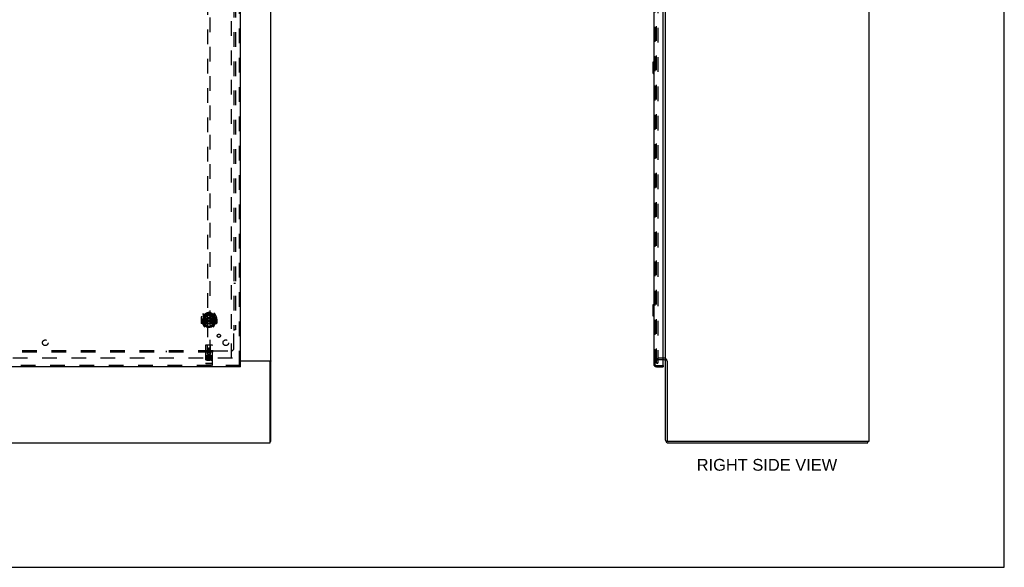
# Model space of a CAD drawing. Header units: inches. Extents: x 0 to 236, y 0 to 153.
# Tile 76 of 95: x 149 to 236, y 0 to 49. Entities that reach past the tile are written whole.
import ezdxf

# ---------------------------------------------------------------- set-up
doc = ezdxf.new("R2010")
doc.units = ezdxf.units.IN
doc.header["$LTSCALE"] = 12.986111
doc.header["$MEASUREMENT"] = 0
doc.linetypes.add('HIDDEN', pattern=[0.2, 0.1, -0.1])
doc.layers.get('0').update_dxf_attribs({"linetype": 'CONTINUOUS'})
for name, color, linetype in [('DEFAULT_2', 8, 'HIDDEN'), ('DIMENSIONS', 7, 'CONTINUOUS'), ('DOOR_3_ASSEMBLY', 7, 'CONTINUOUS'), ('MAIN_DOOR_ASSEMBLY', 7, 'CONTINUOUS'), ('SUBPANELS', 7, 'CONTINUOUS')]:
    doc.layers.add(name, color=color, linetype=linetype)
doc.styles.get("Standard").update_dxf_attribs({"font": 'arial.ttf'})

msp = doc.modelspace()

# ---------------------------------------------------------------- linework, layer by layer
at = {"color": 7, "linetype": 'Continuous'}
for p, q in [((236.111, 0), (236.111, 152.778)), ((171.113, 11.152), (171.113, 55.09)), ((206.092, 18.308), (206.092, 55.09)), ((224.092, 55.163), (224.092, 11.152)), ((168.426, 18.308), (171.053, 18.308)), ((170.988, 18.277), (168.426, 18.277)), ((171.016, 18.27), (171.113, 18.27)), ((171.051, 11.027), (171.051, 18.214)), ((206.092, 11.277), (206.092, 18.277)), ((206.217, 18.27), (206.217, 11.277)), ((53.176, 11.027), (171.051, 11.027)), ((171.113, 11.152), (171.051, 11.152)), ((224.092, 11.152), (206.342, 11.152)), ((206.342, 11.027), (224.029, 11.027)), ((224.029, 11.027), (224.029, 11.152)), ((0, 0), (236.111, 0))]:
    msp.add_line(p, q, dxfattribs=at)
at = {"color": 3, "linetype": 'Continuous'}
for points in [[(170.958, 18.308), (170.958, 18.306), (170.958, 18.304), (170.958, 18.302), (170.958, 18.3), (170.959, 18.299), (170.96, 18.297), (170.961, 18.295), (170.962, 18.294), (170.964, 18.292), (170.966, 18.291), (170.967, 18.289), (170.969, 18.288), (170.972, 18.286), (170.976, 18.284)], [(170.976, 18.284), (170.978, 18.282), (170.981, 18.281), (170.983, 18.279), (170.984, 18.278), (170.986, 18.277)]]:
    msp.add_lwpolyline(points, dxfattribs=at)
at = {"color": 7, "linetype": 'Continuous'}
for points in [[(171.053, 18.308), (171.055, 18.306), (171.057, 18.305), (171.06, 18.303), (171.063, 18.301), (171.067, 18.3), (171.07, 18.298), (171.074, 18.297), (171.082, 18.294)], [(171.082, 18.294), (171.086, 18.292), (171.089, 18.291), (171.093, 18.289), (171.096, 18.288), (171.099, 18.287), (171.102, 18.285), (171.104, 18.283), (171.106, 18.282), (171.108, 18.28), (171.11, 18.279), (171.111, 18.277), (171.112, 18.275), (171.113, 18.274), (171.113, 18.272), (171.113, 18.27)]]:
    msp.add_lwpolyline(points, dxfattribs=at)
for centre, radius, start, end in [((205.967, 18.277), 0.125, 0, 90), ((170.988, 18.214), 0.0625, 0, 90), ((206.342, 11.277), 0.25, 180, 270), ((206.342, 11.277), 0.125, 180, 270)]:
    msp.add_arc(centre, radius, start, end, dxfattribs=at)
at = {"layer": 'DEFAULT_2', "color": 8, "linetype": 'HIDDEN'}
for p, q in [((205.279, 18.089), (205.279, 91.964)), ((205.404, 91.964), (205.404, 18.089)), ((167.613, 18.527), (167.613, 91.526)), ((167.707, 18.527), (132.738, 18.527)), ((205.967, 18.527), (205.467, 18.527)), ((205.967, 18.402), (205.467, 18.402)), ((205.404, 18.089), (205.279, 18.089)), ((205.279, 18.089), (205.404, 18.089))]:
    msp.add_line(p, q, dxfattribs=at)
for centre, radius, start, end in [((205.467, 18.339), 0.188, 90, 180), ((205.467, 18.339), 0.0625, 90, 180), ((205.967, 18.277), 0.25, 0, 90)]:
    msp.add_arc(centre, radius, start, end, dxfattribs=at)
at = {"layer": 'DOOR_3_ASSEMBLY', "color": 8, "linetype": 'HIDDEN'}
for p, q in [((205.138, 18.023), (205.138, 92.03)), ((205.28, 17.881), (205.868, 17.881))]:
    msp.add_line(p, q, dxfattribs=at)
msp.add_arc((205.28, 18.023), 0.142, 180, 270, dxfattribs=at)
at = {"layer": 'MAIN_DOOR_ASSEMBLY', "color": 8, "linetype": 'HIDDEN'}
for p, q in [((168.322, 17.881), (168.322, 92.173)), ((205.138, 92.03), (205.138, 18.023)), ((165.488, 52.856), (165.488, 18.854)), ((165.738, 18.854), (165.738, 52.856)), ((164.928, 21.998), (164.913, 21.998)), ((164.913, 21.998), (164.913, 21.625)), ((165.031, 21.998), (165.046, 21.998)), ((165.031, 21.998), (165.031, 21.61)), ((165.038, 21.587), (165.038, 22.045)), ((165.113, 22.482), (165.113, 21.514)), ((165.231, 22.428), (165.231, 21.412)), ((165.238, 22.403), (165.238, 21.4)), ((165.331, 21.68), (165.331, 22.311)), ((165.338, 22.363), (165.338, 22.261)), ((165.45, 21.654), (165.481, 21.998)), ((165.451, 22.337), (165.481, 21.998)), ((165.746, 21.998), (165.481, 21.998)), ((165.776, 22.337), (165.746, 21.998)), ((165.776, 21.654), (165.746, 21.998)), ((165.888, 22.261), (165.888, 22.363)), ((165.896, 22.311), (165.896, 21.68)), ((165.988, 22.403), (165.988, 21.4)), ((165.996, 22.428), (165.996, 21.412)), ((166.113, 21.514), (166.113, 22.482)), ((166.196, 21.998), (166.181, 21.998)), ((166.188, 21.587), (166.188, 22.045)), ((166.196, 21.998), (166.196, 21.61)), ((166.313, 21.998), (166.298, 21.998)), ((166.313, 21.998), (166.313, 21.625)), ((165.031, 21.61), (164.928, 21.61)), ((165.031, 21.61), (165.039, 21.625)), ((165.118, 21.504), (165.188, 21.328)), ((165.231, 21.669), (165.171, 21.669)), ((165.171, 21.669), (165.171, 21.519)), ((165.171, 21.519), (165.238, 21.519)), ((165.209, 21.573), (165.179, 21.527)), ((165.209, 21.408), (165.214, 21.405)), ((165.217, 21.331), (165.231, 21.412)), ((165.308, 21.35), (165.238, 21.459)), ((165.241, 21.632), (165.241, 21.425)), ((165.331, 21.67), (165.258, 21.67)), ((165.327, 21.652), (165.261, 21.652)), ((165.338, 21.699), (165.338, 21.447)), ((165.888, 21.447), (165.888, 21.699)), ((165.968, 21.67), (165.896, 21.67)), ((165.966, 21.652), (165.9, 21.652)), ((165.988, 21.459), (165.918, 21.35)), ((165.986, 21.425), (165.986, 21.632)), ((165.988, 21.519), (166.056, 21.519)), ((166.056, 21.669), (165.996, 21.669)), ((165.996, 21.412), (166.01, 21.331)), ((166.017, 21.408), (166.017, 21.408)), ((166.017, 21.408), (166.017, 21.408)), ((166.017, 21.408), (166.017, 21.408)), ((166.048, 21.527), (166.018, 21.573)), ((166.039, 21.328), (166.109, 21.504)), ((166.056, 21.519), (166.056, 21.669)), ((166.188, 21.625), (166.196, 21.61)), ((166.298, 21.61), (166.196, 21.61)), ((165.301, 19.664), (165.301, 17.939)), ((165.896, 19.694), (165.331, 19.694)), ((165.487, 18.854), (165.483, 19.664)), ((165.613, 19.426), (165.551, 19.39)), ((165.551, 19.39), (165.561, 19.385)), ((165.551, 19.39), (165.551, 19.318)), ((165.551, 19.318), (165.561, 19.324)), ((165.551, 19.318), (165.613, 19.282)), ((165.613, 19.415), (165.561, 19.385)), ((165.561, 19.385), (165.561, 19.324)), ((165.561, 19.324), (165.613, 19.294)), ((165.676, 19.39), (165.613, 19.426)), ((165.613, 19.426), (165.613, 19.415)), ((165.666, 19.385), (165.613, 19.415)), ((165.613, 19.294), (165.666, 19.324)), ((165.613, 19.282), (165.676, 19.318)), ((165.613, 19.282), (165.613, 19.294)), ((165.676, 19.39), (165.666, 19.385)), ((165.666, 19.324), (165.666, 19.385)), ((165.676, 19.318), (165.666, 19.324)), ((165.676, 19.318), (165.676, 19.39)), ((165.74, 18.854), (165.743, 19.664)), ((165.926, 17.939), (165.926, 19.664)), ((165.896, 18.737), (165.331, 18.737)), ((165.469, 18.615), (165.376, 18.615)), ((165.376, 18.615), (165.376, 18.573)), ((165.469, 18.573), (165.376, 18.573)), ((165.402, 18.721), (165.574, 18.721)), ((165.426, 18.606), (165.426, 18.3)), ((165.473, 18.529), (165.427, 18.529)), ((165.469, 18.488), (165.44, 18.488)), ((165.533, 18.444), (165.44, 18.444)), ((165.533, 18.402), (165.44, 18.402)), ((165.486, 19.104), (165.741, 19.104)), ((165.487, 18.854), (165.508, 18.854)), ((165.508, 18.854), (165.718, 18.854)), ((165.698, 18.979), (165.528, 18.979)), ((165.533, 18.444), (165.533, 18.402)), ((165.551, 18.606), (165.551, 18.3)), ((165.652, 18.721), (165.824, 18.721)), ((165.665, 18.45), (165.682, 18.411)), ((165.676, 18.606), (165.676, 18.3)), ((165.689, 18.579), (165.676, 18.561)), ((165.686, 18.604), (165.689, 18.603)), ((165.845, 18.615), (165.689, 18.615)), ((165.689, 18.615), (165.689, 18.603)), ((165.689, 18.579), (165.689, 18.402)), ((165.845, 18.402), (165.689, 18.402)), ((165.718, 18.854), (165.74, 18.854)), ((165.845, 18.573), (165.732, 18.573)), ((165.732, 18.573), (165.732, 18.529)), ((165.824, 18.529), (165.732, 18.529)), ((165.824, 18.487), (165.732, 18.487)), ((165.732, 18.487), (165.732, 18.444)), ((165.845, 18.444), (165.732, 18.444)), ((165.801, 18.606), (165.801, 18.3)), ((165.824, 18.529), (165.824, 18.487)), ((165.845, 18.615), (165.845, 18.573)), ((165.845, 18.444), (165.845, 18.402)), ((168.426, 17.881), (131.488, 17.881)), ((165.319, 18.068), (165.318, 18.068)), ((165.32, 18.067), (165.319, 18.068)), ((165.319, 18.068), (165.319, 18.068)), ((165.321, 18.067), (165.32, 18.067)), ((165.322, 18.067), (165.321, 18.067)), ((165.323, 18.067), (165.322, 18.067)), ((165.324, 18.067), (165.323, 18.067)), ((165.323, 18.067), (165.323, 18.067)), ((165.325, 18.067), (165.324, 18.067)), ((165.326, 18.067), (165.325, 18.067)), ((165.327, 18.067), (165.326, 18.067)), ((165.328, 18.067), (165.327, 18.067)), ((165.327, 18.067), (165.327, 18.067)), ((165.329, 18.067), (165.328, 18.067)), ((165.33, 18.067), (165.329, 18.067)), ((165.331, 18.067), (165.33, 18.067)), ((165.896, 18.067), (165.331, 18.067)), ((165.896, 17.909), (165.331, 17.909)), ((165.896, 18.067), (165.897, 18.067)), ((165.897, 18.067), (165.898, 18.067)), ((165.898, 18.067), (165.899, 18.067)), ((165.898, 18.067), (165.898, 18.067)), ((165.899, 18.067), (165.9, 18.067)), ((165.9, 18.067), (165.901, 18.067)), ((165.901, 18.067), (165.902, 18.067)), ((165.902, 18.067), (165.903, 18.067)), ((165.902, 18.067), (165.902, 18.067)), ((165.903, 18.067), (165.904, 18.067)), ((165.904, 18.067), (165.905, 18.067)), ((165.905, 18.067), (165.906, 18.067)), ((165.906, 18.067), (165.907, 18.067)), ((165.907, 18.068), (165.908, 18.068)), ((165.907, 18.067), (165.907, 18.068)), ((165.908, 18.068), (165.909, 18.068)), ((205.28, 17.881), (205.868, 17.881))]:
    msp.add_line(p, q, dxfattribs=at)
at = {"layer": 'MAIN_DOOR_ASSEMBLY', "color": 3, "linetype": 'Continuous'}
for p, q in [((168.426, 17.881), (168.426, 92.173)), ((205.888, 17.901), (205.888, 56.202)), ((205.034, 55.346), (205.034, 18.023)), ((168.426, 17.777), (131.488, 17.777)), ((205.28, 17.777), (205.888, 17.777))]:
    msp.add_line(p, q, dxfattribs=at)
at = {"layer": 'MAIN_DOOR_ASSEMBLY', "color": 7, "linetype": 'Continuous'}
for p, q in [((204.974, 44.762), (204.974, 43.792)), ((205.034, 44.777), (204.989, 44.777)), ((205.021, 44.677), (205.021, 43.877)), ((204.989, 43.777), (205.034, 43.777)), ((204.974, 23.262), (204.974, 22.292)), ((205.034, 23.277), (204.989, 23.277)), ((205.021, 23.177), (205.021, 22.377)), ((204.989, 22.277), (205.034, 22.277)), ((168.426, 17.777), (168.426, 17.881)), ((205.868, 17.881), (205.888, 17.881)), ((205.888, 17.881), (205.888, 17.777))]:
    msp.add_line(p, q, dxfattribs=at)
for points in [[(205.019, 44.713), (205.019, 44.707), (205.02, 44.701), (205.02, 44.695), (205.02, 44.689), (205.02, 44.683), (205.021, 44.677)], [(205.021, 43.877), (205.02, 43.87), (205.02, 43.864), (205.02, 43.858), (205.02, 43.852), (205.019, 43.846), (205.019, 43.84)], [(205.019, 23.213), (205.019, 23.207), (205.02, 23.201), (205.02, 23.195), (205.02, 23.189), (205.02, 23.183), (205.021, 23.177)], [(205.021, 22.377), (205.02, 22.37), (205.02, 22.364), (205.02, 22.358), (205.02, 22.352), (205.019, 22.346), (205.019, 22.34)]]:
    msp.add_lwpolyline(points, dxfattribs=at)
at = {"layer": 'MAIN_DOOR_ASSEMBLY', "color": 8, "linetype": 'HIDDEN'}
for points in [[(165.068, 22.437), (165.069, 22.438), (165.069, 22.438), (165.07, 22.439), (165.071, 22.44), (165.071, 22.441), (165.072, 22.442), (165.073, 22.442), (165.074, 22.443), (165.074, 22.444), (165.075, 22.445), (165.076, 22.445), (165.077, 22.446), (165.078, 22.447), (165.078, 22.448), (165.079, 22.448), (165.08, 22.449), (165.081, 22.45), (165.082, 22.45), (165.082, 22.451), (165.083, 22.451), (165.084, 22.452), (165.085, 22.453), (165.086, 22.453), (165.087, 22.454), (165.088, 22.454), (165.088, 22.455), (165.089, 22.455), (165.09, 22.456), (165.091, 22.456), (165.092, 22.457), (165.093, 22.457), (165.094, 22.458), (165.095, 22.458), (165.096, 22.459)], [(165.159, 22.213), (165.157, 22.212), (165.156, 22.21), (165.154, 22.209), (165.153, 22.208), (165.151, 22.206), (165.15, 22.204), (165.148, 22.203), (165.146, 22.201), (165.144, 22.199), (165.143, 22.197), (165.141, 22.195), (165.139, 22.193), (165.137, 22.191), (165.135, 22.189), (165.133, 22.187), (165.131, 22.184), (165.129, 22.182), (165.127, 22.179), (165.125, 22.177), (165.123, 22.174), (165.12, 22.171), (165.118, 22.168), (165.116, 22.165), (165.114, 22.162), (165.111, 22.159), (165.109, 22.155), (165.106, 22.152), (165.104, 22.148), (165.101, 22.144), (165.098, 22.14), (165.096, 22.136), (165.093, 22.131), (165.09, 22.127), (165.087, 22.122), (165.084, 22.117), (165.081, 22.111)], [(165.425, 22.355), (165.431, 22.356), (165.436, 22.358), (165.442, 22.359), (165.447, 22.36), (165.452, 22.362), (165.458, 22.363), (165.463, 22.364), (165.469, 22.365), (165.474, 22.367), (165.48, 22.368), (165.485, 22.369), (165.491, 22.37), (165.496, 22.371), (165.502, 22.372), (165.507, 22.372), (165.513, 22.373), (165.518, 22.374), (165.524, 22.375), (165.53, 22.375), (165.535, 22.376), (165.541, 22.377), (165.546, 22.377), (165.552, 22.378), (165.557, 22.378), (165.563, 22.379), (165.569, 22.379), (165.574, 22.379), (165.58, 22.38), (165.585, 22.38), (165.591, 22.38), (165.597, 22.38), (165.602, 22.38), (165.608, 22.38), (165.613, 22.381), (165.619, 22.38), (165.625, 22.38), (165.63, 22.38), (165.636, 22.38), (165.641, 22.38), (165.647, 22.38), (165.652, 22.379), (165.658, 22.379), (165.664, 22.379), (165.669, 22.378), (165.675, 22.378), (165.68, 22.377), (165.686, 22.377), (165.692, 22.376), (165.697, 22.375), (165.703, 22.375), (165.708, 22.374), (165.714, 22.373), (165.719, 22.372), (165.725, 22.372), (165.73, 22.371), (165.736, 22.37), (165.741, 22.369), (165.747, 22.368), (165.752, 22.367), (165.758, 22.365), (165.763, 22.364), (165.769, 22.363), (165.774, 22.362), (165.78, 22.36), (165.785, 22.359), (165.79, 22.358), (165.796, 22.356), (165.801, 22.355)], [(166.146, 22.111), (166.143, 22.117), (166.14, 22.122), (166.137, 22.127), (166.134, 22.131), (166.131, 22.136), (166.128, 22.14), (166.126, 22.144), (166.123, 22.148), (166.12, 22.152), (166.118, 22.155), (166.116, 22.159), (166.113, 22.162), (166.111, 22.165), (166.108, 22.168), (166.106, 22.171), (166.104, 22.174), (166.102, 22.177), (166.1, 22.179), (166.098, 22.182), (166.096, 22.184), (166.094, 22.187), (166.092, 22.189), (166.09, 22.191), (166.088, 22.193), (166.086, 22.195), (166.084, 22.197), (166.082, 22.199), (166.081, 22.201), (166.079, 22.203), (166.077, 22.204), (166.075, 22.206), (166.074, 22.207), (166.072, 22.209), (166.071, 22.21), (166.069, 22.212), (166.068, 22.213)], [(166.131, 22.459), (166.132, 22.458), (166.133, 22.458), (166.134, 22.457), (166.135, 22.457), (166.136, 22.456), (166.136, 22.456), (166.137, 22.455), (166.138, 22.455), (166.139, 22.454), (166.14, 22.454), (166.141, 22.453), (166.142, 22.453), (166.143, 22.452), (166.143, 22.451), (166.144, 22.451), (166.145, 22.45), (166.146, 22.45), (166.147, 22.449), (166.148, 22.448), (166.148, 22.448), (166.149, 22.447), (166.15, 22.446), (166.151, 22.445), (166.151, 22.445), (166.152, 22.444), (166.153, 22.443), (166.154, 22.442), (166.154, 22.442), (166.155, 22.441), (166.156, 22.44), (166.157, 22.439), (166.157, 22.438), (166.158, 22.438), (166.159, 22.437)], [(165.096, 21.537), (165.095, 21.538), (165.094, 21.538), (165.093, 21.539), (165.092, 21.539), (165.091, 21.54), (165.09, 21.54), (165.089, 21.541), (165.088, 21.541), (165.088, 21.542), (165.087, 21.542), (165.086, 21.543), (165.085, 21.543), (165.084, 21.544), (165.083, 21.545), (165.082, 21.545), (165.082, 21.546), (165.081, 21.546), (165.08, 21.547), (165.079, 21.548), (165.078, 21.548), (165.078, 21.549), (165.077, 21.55), (165.076, 21.551), (165.075, 21.551), (165.074, 21.552), (165.074, 21.553), (165.073, 21.554), (165.072, 21.554), (165.071, 21.555), (165.071, 21.556), (165.07, 21.557), (165.069, 21.558), (165.069, 21.558), (165.068, 21.559)], [(166.159, 21.559), (166.158, 21.558), (166.157, 21.558), (166.157, 21.557), (166.156, 21.556), (166.155, 21.555), (166.154, 21.554), (166.154, 21.554), (166.153, 21.553), (166.152, 21.552), (166.151, 21.551), (166.151, 21.551), (166.15, 21.55), (166.149, 21.549), (166.148, 21.548), (166.148, 21.548), (166.147, 21.547), (166.146, 21.546), (166.145, 21.546), (166.144, 21.545), (166.143, 21.545), (166.143, 21.544), (166.142, 21.543), (166.141, 21.543), (166.14, 21.542), (166.139, 21.542), (166.138, 21.541), (166.137, 21.541), (166.136, 21.54), (166.136, 21.54), (166.135, 21.539), (166.134, 21.539), (166.133, 21.538), (166.132, 21.538), (166.131, 21.537)], [(165.396, 18.72), (165.396, 18.72), (165.396, 18.72), (165.396, 18.72), (165.396, 18.72), (165.396, 18.72), (165.396, 18.72), (165.396, 18.72), (165.397, 18.72), (165.397, 18.72), (165.397, 18.72), (165.397, 18.72), (165.397, 18.72), (165.397, 18.72), (165.397, 18.72), (165.397, 18.72), (165.397, 18.72), (165.398, 18.72), (165.398, 18.72), (165.398, 18.721), (165.398, 18.721), (165.398, 18.721), (165.398, 18.721), (165.398, 18.721), (165.398, 18.721), (165.399, 18.721), (165.399, 18.721), (165.399, 18.721), (165.399, 18.721), (165.399, 18.721), (165.399, 18.721), (165.4, 18.721), (165.4, 18.721), (165.4, 18.721), (165.4, 18.721), (165.4, 18.721), (165.4, 18.721), (165.401, 18.721), (165.401, 18.721), (165.401, 18.721), (165.401, 18.721), (165.401, 18.721), (165.402, 18.721), (165.402, 18.721), (165.402, 18.721), (165.402, 18.721)], [(165.574, 18.721), (165.574, 18.721), (165.575, 18.721), (165.575, 18.721), (165.575, 18.721), (165.575, 18.721), (165.575, 18.721), (165.576, 18.721), (165.576, 18.721), (165.576, 18.721), (165.576, 18.721), (165.576, 18.721), (165.577, 18.721), (165.577, 18.721), (165.577, 18.721), (165.577, 18.721), (165.577, 18.721), (165.577, 18.721), (165.578, 18.721), (165.578, 18.721), (165.578, 18.721), (165.578, 18.721), (165.578, 18.721), (165.578, 18.721), (165.578, 18.721), (165.579, 18.721), (165.579, 18.721), (165.579, 18.721), (165.579, 18.72), (165.579, 18.72), (165.579, 18.72), (165.579, 18.72), (165.579, 18.72), (165.58, 18.72), (165.58, 18.72), (165.58, 18.72), (165.58, 18.72), (165.58, 18.72), (165.58, 18.72), (165.58, 18.72), (165.58, 18.72), (165.58, 18.72), (165.58, 18.72), (165.581, 18.72), (165.581, 18.72), (165.581, 18.72), (165.581, 18.72)], [(165.646, 18.72), (165.646, 18.72), (165.646, 18.72), (165.646, 18.72), (165.646, 18.72), (165.646, 18.72), (165.646, 18.72), (165.646, 18.72), (165.647, 18.72), (165.647, 18.72), (165.647, 18.72), (165.647, 18.72), (165.647, 18.72), (165.647, 18.72), (165.647, 18.72), (165.647, 18.72), (165.647, 18.72), (165.648, 18.72), (165.648, 18.72), (165.648, 18.721), (165.648, 18.721), (165.648, 18.721), (165.648, 18.721), (165.648, 18.721), (165.649, 18.721), (165.649, 18.721), (165.649, 18.721), (165.649, 18.721), (165.649, 18.721), (165.649, 18.721), (165.649, 18.721), (165.65, 18.721), (165.65, 18.721), (165.65, 18.721), (165.65, 18.721), (165.65, 18.721), (165.65, 18.721), (165.651, 18.721), (165.651, 18.721), (165.651, 18.721), (165.651, 18.721), (165.651, 18.721), (165.652, 18.721), (165.652, 18.721), (165.652, 18.721), (165.652, 18.721)], [(165.824, 18.721), (165.824, 18.721), (165.825, 18.721), (165.825, 18.721), (165.825, 18.721), (165.825, 18.721), (165.825, 18.721), (165.826, 18.721), (165.826, 18.721), (165.826, 18.721), (165.826, 18.721), (165.826, 18.721), (165.827, 18.721), (165.827, 18.721), (165.827, 18.721), (165.827, 18.721), (165.827, 18.721), (165.827, 18.721), (165.828, 18.721), (165.828, 18.721), (165.828, 18.721), (165.828, 18.721), (165.828, 18.721), (165.828, 18.721), (165.828, 18.721), (165.829, 18.721), (165.829, 18.721), (165.829, 18.721), (165.829, 18.72), (165.829, 18.72), (165.829, 18.72), (165.829, 18.72), (165.829, 18.72), (165.83, 18.72), (165.83, 18.72), (165.83, 18.72), (165.83, 18.72), (165.83, 18.72), (165.83, 18.72), (165.83, 18.72), (165.83, 18.72), (165.83, 18.72), (165.83, 18.72), (165.831, 18.72), (165.831, 18.72), (165.831, 18.72), (165.831, 18.72)], [(165.318, 18.068), (165.317, 18.068), (165.317, 18.068), (165.316, 18.068), (165.316, 18.068), (165.316, 18.068), (165.315, 18.068), (165.315, 18.068), (165.315, 18.068), (165.314, 18.068), (165.314, 18.068), (165.313, 18.068), (165.313, 18.068), (165.313, 18.068), (165.312, 18.069), (165.312, 18.069), (165.312, 18.069), (165.311, 18.069), (165.311, 18.069), (165.311, 18.069), (165.311, 18.069), (165.31, 18.069), (165.31, 18.069), (165.31, 18.069), (165.309, 18.069), (165.309, 18.069), (165.309, 18.069), (165.308, 18.069), (165.308, 18.07), (165.308, 18.07), (165.308, 18.07), (165.307, 18.07), (165.307, 18.07), (165.307, 18.07), (165.307, 18.07), (165.306, 18.07), (165.306, 18.07), (165.306, 18.07), (165.306, 18.07), (165.305, 18.07), (165.305, 18.071), (165.305, 18.071), (165.305, 18.071), (165.305, 18.071), (165.304, 18.071), (165.304, 18.071), (165.304, 18.071), (165.304, 18.071), (165.304, 18.071), (165.303, 18.071), (165.303, 18.071), (165.303, 18.072), (165.303, 18.072), (165.303, 18.072), (165.303, 18.072), (165.303, 18.072), (165.302, 18.072), (165.302, 18.072), (165.302, 18.072), (165.302, 18.072), (165.302, 18.072), (165.302, 18.073), (165.302, 18.073), (165.302, 18.073), (165.301, 18.073), (165.301, 18.073), (165.301, 18.073), (165.301, 18.073), (165.301, 18.073), (165.301, 18.073), (165.301, 18.074), (165.301, 18.074), (165.301, 18.074), (165.301, 18.074), (165.301, 18.074), (165.301, 18.074), (165.301, 18.074), (165.301, 18.074), (165.301, 18.074), (165.301, 18.074)], [(165.909, 18.068), (165.909, 18.068), (165.91, 18.068)], [(165.91, 18.068), (165.91, 18.068), (165.911, 18.068), (165.911, 18.068), (165.911, 18.068), (165.912, 18.068), (165.912, 18.068), (165.912, 18.068), (165.913, 18.068), (165.913, 18.068), (165.914, 18.068), (165.914, 18.068), (165.914, 18.069), (165.915, 18.069), (165.915, 18.069), (165.915, 18.069), (165.915, 18.069), (165.916, 18.069), (165.916, 18.069), (165.916, 18.069), (165.917, 18.069), (165.917, 18.069), (165.917, 18.069), (165.918, 18.069), (165.918, 18.069), (165.918, 18.069), (165.918, 18.07), (165.919, 18.07), (165.919, 18.07), (165.919, 18.07), (165.92, 18.07), (165.92, 18.07), (165.92, 18.07), (165.92, 18.07), (165.921, 18.07), (165.921, 18.07), (165.921, 18.07), (165.921, 18.07), (165.921, 18.071), (165.922, 18.071), (165.922, 18.071), (165.922, 18.071), (165.922, 18.071), (165.922, 18.071), (165.923, 18.071), (165.923, 18.071), (165.923, 18.071), (165.923, 18.071), (165.923, 18.071), (165.924, 18.072), (165.924, 18.072), (165.924, 18.072), (165.924, 18.072), (165.924, 18.072), (165.924, 18.072), (165.924, 18.072), (165.925, 18.072), (165.925, 18.072), (165.925, 18.072), (165.925, 18.073), (165.925, 18.073), (165.925, 18.073), (165.925, 18.073), (165.925, 18.073), (165.925, 18.073), (165.925, 18.073), (165.925, 18.073), (165.926, 18.073), (165.926, 18.074), (165.926, 18.074), (165.926, 18.074), (165.926, 18.074), (165.926, 18.074), (165.926, 18.074), (165.926, 18.074), (165.926, 18.074), (165.926, 18.074), (165.926, 18.074)]]:
    msp.add_lwpolyline(points, dxfattribs=at)
for centre, radius in [((165.613, 21.98), 0.35), ((165.613, 21.98), 0.335), ((165.613, 21.98), 0.205), ((165.613, 21.98), 0.133), ((165.613, 19.354), 0.085), ((165.613, 19.354), 0.0845)]:
    msp.add_circle(centre, radius, dxfattribs=at)
at = {"layer": 'MAIN_DOOR_ASSEMBLY', "color": 7, "linetype": 'Continuous'}
for centre, start, end in [((204.989, 44.762), 90, 180), ((205.019, 44.762), 0, 90), ((204.989, 43.792), 180, 270), ((205.019, 43.792), 270, 360), ((204.989, 23.262), 90, 180), ((205.019, 23.262), 0, 90), ((204.989, 22.292), 180, 270), ((205.019, 22.292), 270, 360)]:
    msp.add_arc(centre, 0.015, start, end, dxfattribs=at)
at = {"layer": 'MAIN_DOOR_ASSEMBLY', "color": 8, "linetype": 'HIDDEN'}
for centre, radius, start, end in [((165.613, 21.998), 0.7, 305.51263, 234.48737), ((165.613, 21.998), 0.685, 180, 213.01149), ((165.613, 21.995), 0.583, 0.24643, 179.75357), ((165.613, 21.97), 0.58, 7.66218, 172.33782), ((165.058, 22.045), 0.02, 172.33782, 180), ((165.128, 22.482), 0.015, 135.07479, 180), ((165.613, 21.681), 0.7, 49.52902, 130.47098), ((165.246, 22.428), 0.015, 130.35871, 180), ((165.258, 22.403), 0.02, 129.33785, 179.99835), ((165.346, 22.311), 0.015, 112.9863, 180), ((165.613, 21.97), 0.48, 55.04613, 124.95387), ((165.368, 22.261), 0.03, 180, 311.12608), ((165.613, 21.98), 0.343, 48.87392, 131.12608), ((165.431, 22.336), 0.02, 5.07961, 105.57516), ((165.796, 22.336), 0.02, 74.42484, 174.92039), ((165.858, 22.261), 0.03, 228.87392, 360), ((165.881, 22.311), 0.015, 0, 67.0137), ((165.968, 22.403), 0.02, 0, 50.65944), ((165.981, 22.428), 0.015, 0, 49.64129), ((166.098, 22.482), 0.015, 0, 44.92521), ((166.168, 22.045), 0.02, 0, 7.66218), ((165.613, 21.998), 0.685, 326.98851, 360), ((164.928, 21.625), 0.015, 180, 270), ((165.058, 21.587), 0.02, 180, 215.29614), ((165.613, 21.98), 0.7, 215.29614, 324.70386), ((165.128, 21.514), 0.015, 180, 224.92521), ((165.183, 21.524), 0.005, 147.32076, 270), ((165.202, 21.334), 0.015, 201.80415, 350), ((165.613, 22.311), 0.7, 233.23192, 306.76808), ((165.218, 21.444), 0.02, 234.48737, 360), ((165.05, 21.674), 0.188, 327.32076, 360), ((165.221, 21.425), 0.02, 234.74574, 360), ((165.258, 21.65), 0.02, 90, 180), ((165.258, 21.4), 0.02, 180, 238.52955), ((165.261, 21.632), 0.02, 90, 180), ((165.327, 21.632), 0.02, 66.53604, 90), ((165.346, 21.68), 0.015, 180, 247.0137), ((165.613, 22.293), 0.7, 246.53604, 293.46396), ((165.368, 21.699), 0.03, 48.87392, 180), ((165.613, 21.98), 0.6, 242.72039, 297.27961), ((165.613, 21.98), 0.343, 228.87392, 311.12608), ((165.43, 21.656), 0.02, 254.3869, 354.92039), ((165.796, 21.656), 0.02, 185.07961, 285.6131), ((165.858, 21.699), 0.03, 0, 131.12608), ((165.881, 21.68), 0.015, 292.9863, 360), ((165.9, 21.632), 0.02, 90, 113.46396), ((165.966, 21.632), 0.02, 0, 90), ((165.968, 21.65), 0.02, 0, 90), ((165.968, 21.4), 0.02, 301.4688, 359.99919), ((166.006, 21.425), 0.02, 180, 305.25426), ((166.176, 21.674), 0.188, 180, 212.67924), ((166.008, 21.444), 0.02, 180, 305.51263), ((166.025, 21.334), 0.015, 190, 338.19585), ((166.043, 21.524), 0.005, 270, 32.67924), ((166.098, 21.514), 0.015, 315.07479, 360), ((166.168, 21.587), 0.02, 324.70386, 360), ((166.298, 21.625), 0.015, 270, 360), ((165.331, 19.664), 0.03, 90, 180), ((165.453, 19.664), 0.03, 0, 90), ((165.773, 19.664), 0.03, 90, 180), ((165.896, 19.664), 0.03, 0, 90), ((165.331, 18.767), 0.03, 180, 270), ((165.44, 18.466), 0.0644, 102.29948, 270.07752), ((165.44, 18.466), 0.0219, 89.90115, 270), ((165.469, 18.552), 0.0635, 270, 90), ((165.469, 18.551), 0.0219, 280.307, 90), ((165.528, 18.939), 0.04, 90, 180), ((165.528, 18.894), 0.04, 180, 270), ((165.639, 18.509), 0.107, 64.26362, 293.40274), ((165.639, 18.509), 0.0639, 54.88948, 293.40261), ((165.698, 18.939), 0.04, 0, 90), ((165.698, 18.894), 0.04, 270, 360), ((165.896, 18.767), 0.03, 270, 360), ((165.331, 17.939), 0.03, 180, 270), ((165.896, 17.939), 0.03, 270, 360), ((205.28, 18.023), 0.142, 180, 270)]:
    msp.add_arc(centre, radius, start, end, dxfattribs=at)
at = {"layer": 'MAIN_DOOR_ASSEMBLY', "color": 3, "linetype": 'Continuous'}
for centre, radius, start, end in [((205.28, 18.023), 0.246, 180, 270), ((205.868, 17.901), 0.02, 270, 360)]:
    msp.add_arc(centre, radius, start, end, dxfattribs=at)
at = {"layer": 'SUBPANELS', "color": 8, "linetype": 'HIDDEN'}
for p, q in [((167.832, 88.995), (167.832, 21.058)), ((167.957, 88.995), (167.957, 21.058)), ((167.832, 25.183), (167.957, 25.183)), ((167.791, 21.058), (167.871, 21.058)), ((167.832, 19.433), (167.832, 21.022)), ((167.957, 21.058), (167.871, 21.058)), ((165.957, 19.144), (165.957, 19.224)), ((165.957, 19.183), (136.27, 19.183)), ((165.957, 19.058), (136.27, 19.058)), ((161.832, 19.183), (161.832, 19.058)), ((165.957, 19.058), (165.957, 19.144)), ((165.974, 19.164), (165.981, 19.17)), ((165.992, 19.183), (167.582, 19.183))]:
    msp.add_line(p, q, dxfattribs=at)
for points in [[(167.791, 21.058), (167.792, 21.056), (167.793, 21.054), (167.793, 21.053), (167.794, 21.051), (167.795, 21.049), (167.797, 21.048), (167.798, 21.046), (167.8, 21.045), (167.801, 21.043), (167.803, 21.042), (167.805, 21.041), (167.806, 21.039), (167.808, 21.038), (167.811, 21.037), (167.813, 21.035), (167.817, 21.033)], [(167.817, 21.033), (167.82, 21.031), (167.822, 21.03), (167.824, 21.028), (167.827, 21.027), (167.829, 21.025), (167.83, 21.024), (167.832, 21.022)], [(167.851, 21.041), (167.844, 21.034), (167.842, 21.032), (167.841, 21.031), (167.839, 21.029), (167.837, 21.027), (167.835, 21.025), (167.834, 21.024), (167.832, 21.022)], [(167.871, 21.058), (167.868, 21.056), (167.866, 21.055), (167.864, 21.053), (167.862, 21.051), (167.86, 21.05), (167.859, 21.048), (167.857, 21.047), (167.855, 21.045), (167.854, 21.044), (167.852, 21.042), (167.851, 21.041)], [(165.957, 19.224), (165.959, 19.223), (165.961, 19.222), (165.962, 19.221), (165.964, 19.22), (165.965, 19.219), (165.967, 19.218), (165.968, 19.217), (165.97, 19.215), (165.971, 19.214), (165.973, 19.212), (165.974, 19.21), (165.975, 19.208), (165.977, 19.206), (165.978, 19.204), (165.979, 19.202)], [(165.979, 19.202), (165.982, 19.197), (165.984, 19.195), (165.985, 19.193), (165.987, 19.19), (165.988, 19.188), (165.99, 19.186), (165.991, 19.184), (165.992, 19.183)], [(165.957, 19.144), (165.959, 19.146), (165.96, 19.149), (165.962, 19.151), (165.963, 19.152), (165.965, 19.154), (165.967, 19.156), (165.968, 19.158), (165.97, 19.159), (165.971, 19.161), (165.973, 19.163), (165.974, 19.164)], [(165.981, 19.17), (165.982, 19.172), (165.984, 19.174), (165.986, 19.176), (165.988, 19.178), (165.99, 19.18), (165.991, 19.181), (165.992, 19.183)]]:
    msp.add_lwpolyline(points, dxfattribs=at)
for centre, radius in [((151.113, 19.902), 0.25), ((166.495, 20.52), 0.141), ((167.113, 19.902), 0.25)]:
    msp.add_circle(centre, radius, dxfattribs=at)
msp.add_arc((167.582, 19.433), 0.25, 270, 360, dxfattribs=at)

# ---------------------------------------------------------------- texts
at = {"layer": 'DIMENSIONS', "color": 2, "linetype": 'Continuous', "insert": (215.074, 9.604), "char_height": 1.04167, "width": 12.42255, "attachment_point": 2, "line_spacing_factor": 0.9}
msp.add_mtext('RIGHT SIDE VIEW', dxfattribs=at)

doc.saveas('drawing.dxf')
